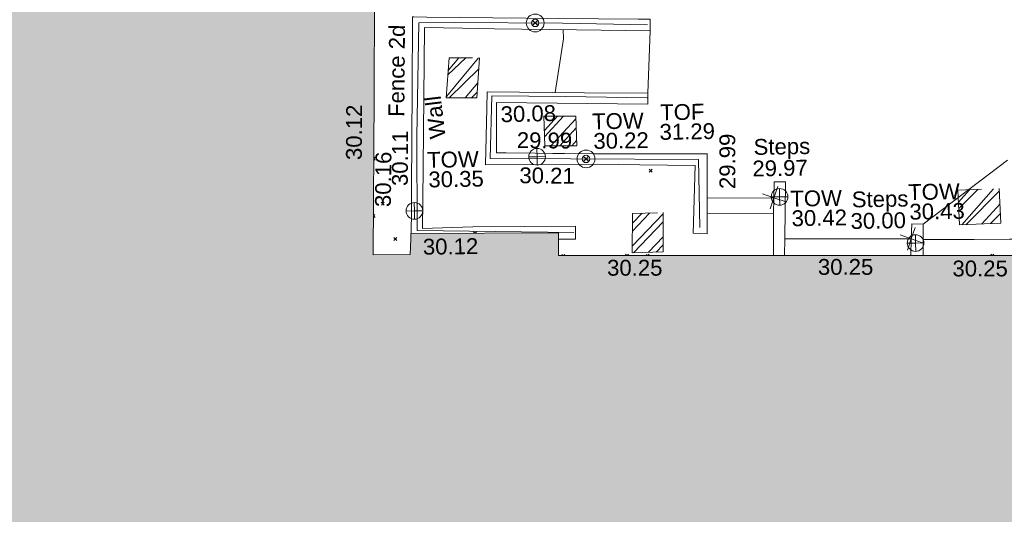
# Model space of a CAD drawing. Header units: millimetres. Extents: x -287732 to 520720, y -88450 to 287754.
# Tile 256 of 256: x 57416 to 80720, y 89610 to 101316. Entities that reach past the tile are written whole.
import ezdxf

# ---------------------------------------------------------------- set-up
doc = ezdxf.new("R2010")
doc.units = ezdxf.units.MM
doc.linetypes.add('IMPORT-HIDDEN2 _3_', pattern=[4762.5, 3175, -1587.5])
doc.linetypes.add('IMPORT-UG_ELEC_STREET LIGHTING_QLB2 _2_', pattern=[2700, 1500, -300.0000000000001, 0, -250, 150, -300.0000000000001, 0, -200])
for name, color, linetype, lineweight, true_color in [('00__TOPO__TOP_OF_FENCE_SYMBOL', 7, 'Continuous', 9, 0x666666), ('00_TOPO_TOP_OF_WALL', 7, 'Continuous', 9, 0x666666), ('00_UAV_BUILDING_OUTLINE', 5, 'Continuous', 9, 0x0000ff), ('00_UAV_FENCE_2D', 7, 'Continuous', 9, 0x264c2f), ('00_UAV_PARKING', 4, 'Continuous', 9, 0x00ffff), ('00_UAV_STEPS', 7, 'Continuous', 9, 0x666666), ('00_UAV_TOP_OF_FENCE', 6, 'Continuous', 9, 0xff00ff), ('00_UAV_TOP_OF_WALL', 7, 'Continuous', 9, 0x666666), ('00_UAV_WALL', 7, 'Continuous', 9, 0x7c00a5), ('00_UAV_WALL_RETAINING', 7, 'Continuous', 9, 0x7c00a5), ('01_DTM_CONTOUR_MJR', 7, 'Continuous', 9, 0x7f3f00), ('12333-PUM-2D-U-0001-C01 - Rev2_REVIT IMPORT_dwg', 7, 'Continuous', 9, 0x767676), ('A_RHA_Line', 7, 'Continuous', 9, 0x00a600), ('PUM-CHAMBER EXTENTS', 6, 'IMPORT-HIDDEN2 _3_', 9, 0xff00ff)]:
    doc.layers.add(name, color=color, linetype=linetype, lineweight=lineweight, true_color=true_color)
doc.layers.add('A_RHA_Detail', color=7, linetype='Continuous', lineweight=9)
doc.layers.add('GEN-TEXT', color=7, linetype='Continuous', lineweight=9)
doc.styles.add('Swis721 Lt BT_2', font='swissl.ttf', dxfattribs={"height": 375})
pattern_1 = [(45, (-533641079.65, -725615854.3560001), (-265.1650429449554, 265.1650429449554), []), (45, (-533640902.873, -725615854.3560001), (-265.1650429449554, 265.1650429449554), [])]

# ---------------------------------------------------------------- blocks, each defined once
blk = doc.blocks.new('12333-PUM-2D-U-0001-C01 - Rev2_REVIT IMPORT_dwg_MSL_Node_Linework_1-2077247-Site Location Plan Proposed')
at = {"layer": '00_UAV_STEPS', "color": 254, "true_color": 0xcccccc, "flags": 128}
for points in [[(256.5421955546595, 704.8438894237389), (0, 0), (-704.8438894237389, 256.5421955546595)], [(704.8438894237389, -256.5421955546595), (0, 0), (-256.5421955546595, -704.8438894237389)]]:
    blk.add_lwpolyline(points, dxfattribs=at)
blk = doc.blocks.new('12333-PUM-2D-U-0001-C01 - Rev2_REVIT IMPORT_dwg_MSL_Node_LineworkTOF-2077248-Site Location Plan Proposed')
at = {"layer": '00__TOPO__TOP_OF_FENCE_SYMBOL', "color": 254, "true_color": 0xcccccc, "flags": 128}
for points in [[(165.3591892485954, 165.3591892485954), (0, 0), (-165.3591892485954, 165.3591892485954)], [(165.3591892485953, -165.3591892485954), (0, 0), (-165.3591892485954, -165.3591892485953)]]:
    blk.add_lwpolyline(points, dxfattribs=at)
at = {"layer": '00__TOPO__TOP_OF_FENCE_SYMBOL', "color": 254, "true_color": 0xcccccc}
for radius in [562.5594001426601, 233.853208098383]:
    blk.add_circle((0, 0), radius, dxfattribs=at)
blk = doc.blocks.new('12333-PUM-2D-U-0001-C01 - Rev2_REVIT IMPORT_dwg_TOW-2077249-Site Location Plan Proposed')
at = {"layer": '00_TOPO_TOP_OF_WALL', "color": 254, "true_color": 0xcccccc, "flags": 128}
for points in [[(0, 525.0554400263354), (0, 0), (-525.0554401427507, 0)], [(525.0554401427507, 0), (0, 0), (0, -525.0554400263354)]]:
    blk.add_lwpolyline(points, dxfattribs=at)
at = {"layer": '00_TOPO_TOP_OF_WALL', "color": 254, "true_color": 0xcccccc}
blk.add_circle((0, 0), 525.0554401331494, dxfattribs=at)
blk = doc.blocks.new('12333-PUM-2D-U-0001-C01 - Rev2_REVIT IMPORT_dwg_MGS62954_T2_Galway_ITM_3d_Rev1-2077680-Site Location Plan Proposed')
at = {"layer": '00_UAV_FENCE_2D', "color": 254, "true_color": 0xcccccc, "flags": 128}
for points in [[(533975991.5415, 725655341.4255002), (533973980.5415, 725655414.4255002), (533971414.5414999, 725655478.4255), (533970578.7895414, 725655483.4371202), (533970488.8425715, 725652795.0733235), (533970454.2619461, 725650565.9117842), (533974157.3880706, 725650455.904346)], [(533975951.15007, 725653611.0023996), (533974029.5414999, 725653679.4255), (533972277.9524356, 725653728.4160122), (533972212.5415, 725652246.4255002), (533974118.5415, 725652198.4255002), (533977139.5414999, 725652131.4255002), (533977141.5415, 725650526.4255002)]]:
    blk.add_lwpolyline(points, dxfattribs=at)
at = {"layer": '00_UAV_PARKING', "color": 254, "true_color": 0xcccccc}
blk.add_line((533976046.5414999, 725655197.4255), (533975970.5414999, 725653721.4255), dxfattribs=at)
at = {"layer": '00_UAV_PARKING', "color": 254, "true_color": 0xcccccc, "flags": 128}
blk.add_lwpolyline([(533982426.0495796, 725650144.1780521), (533984470.0833491, 725650122.6013104), (533986890.8892142, 725650081.4441423), (533986913.7544269, 725650615.6516736), (533986933.5800754, 725651078.8448585), (533990074.4782219, 725651014.0257914), (533990070.5415, 725651956.4255), (533990522.596494, 725651942.369064), (533991678.5415, 725651906.4255002)], dxfattribs=at)
at = {"layer": '00_UAV_STEPS', "color": 254, "true_color": 0xcccccc, "flags": 128}
for points in [[(533978896.276729, 725650818.6564287), (533977322.3160843, 725650852.719904), (533977328.1462583, 725651213.6433961), (533978909.368382, 725651198.4583435)], [(533982126.6346518, 725649773.8651782), (533979137.2553877, 725649824.5059168), (533979149.9138527, 725650216.030024), (533982144.0623288, 725650167.5642874)]]:
    blk.add_lwpolyline(points, close=True, dxfattribs=at)
at = {"layer": '00_UAV_WALL', "color": 254, "true_color": 0xcccccc, "flags": 128}
for points in [[(533973793.8414395, 725650302.7033774), (533974200.3676794, 725650297.1900476), (533974200.7343516, 725650607.0999571), (533971775.5415001, 725650630.4255002), (533970578.5414999, 725650617.4255003), (533970597.306769, 725651276.808184), (533970643.5415, 725652901.4255002), (533970707.5415, 725655371.4255002), (533971609.8721884, 725655339.3160245), (533972365.5415, 725655312.4255), (533974305.5415, 725655254.4255002), (533976046.5414999, 725655197.4255), (533976053.2997108, 725655473.906877), (533975771.959847, 725655481.0021489), (533973891.5415, 725655528.4255002), (533970774.3707953, 725655614.1530586), (533970460.6764934, 725655622.7801915), (533970434.5415, 725655623.4255), (533970396.5415, 725653909.4255002), (533970338.5415, 725651579.4255), (533970324.5217686, 725651042.0024631), (533970310.4177409, 725650501.3480704)], [(533978874.0059921, 725649828.7221743), (533978892.7960835, 725650663.9417336), (533978896.276729, 725650818.6564287), (533978909.368382, 725651198.4583435), (533978922.5415, 725651576.4255), (533979193.5414999, 725651565.4255002), (533979149.9138527, 725650216.030024), (533979137.2553877, 725649824.5059168)], [(533982126.5797024, 725649772.617636), (533982144.0623288, 725650167.5642874), (533982159.5414999, 725650518.4255), (533982434.5415, 725650506.4255), (533982417.2218166, 725649767.6042705)]]:
    blk.add_lwpolyline(points, dxfattribs=at)
blk.add_lwpolyline([(533975965.0942301, 725653466.582111), (533972387.5414999, 725653566.4255002), (533972363.5415, 725652373.4255), (533972590.6837599, 725652366.898992), (533974660.5415, 725652307.4255), (533977345.1648085, 725652267.1959252), (533977341.2199441, 725652022.9846534), (533977328.1462583, 725651213.6433961), (533977322.3160843, 725650852.719904), (533977314.5415, 725650371.4255), (533976987.5414999, 725650391.4255), (533977059.5415, 725651995.4255), (533975752.9529744, 725652032.3508282), (533974759.5414999, 725652060.4255002), (533972095.5415, 725652093.4255002), (533972151.9908876, 725653431.9719372), (533972168.5415, 725653824.4255), (533974468.5415, 725653755.4255002), (533975970.5414999, 725653721.4255)], close=True, dxfattribs=at)
at = {"layer": '00_UAV_WALL_RETAINING', "color": 254, "true_color": 0xcccccc, "flags": 128}
blk.add_lwpolyline([(533982425.9864574, 725650141.4853963), (533984841.5415, 725650110.4255003), (533986900.5415001, 725650069.4255), (533986920.5020106, 725650592.7043383), (533986938.9734427, 725651076.9459414), (533989090.5415, 725651017.4255002), (533990081.5415, 725651007.4255002), (533990081.5415, 725651925.4255)], dxfattribs=at)
at = {"layer": '01_DTM_CONTOUR_MJR', "color": 254, "true_color": 0xcccccc, "flags": 128}
for points in [[(533982434.7057993, 725650513.4341646), (533984452.6412213, 725651986.0687025)], [(533973989.845693, 725655263.8638283), (533973998.7066605, 725655041.9862264), (533973779.3244649, 725653776.1020111)], [(533973692.9655408, 725652335.2269859), (533974660.0000001, 725652310.0000002), (533977345.2112544, 725652270.0712082)]]:
    blk.add_lwpolyline(points, dxfattribs=at)
at = {"xscale": 0.375, "yscale": 0.375, "zscale": 0.375}
for name, p in [('12333-PUM-2D-U-0001-C01 - Rev2_REVIT IMPORT_dwg_MSL_Node_LineworkTOF-2077248-Site Location Plan Proposed', (533973333.8533342, 725655431.4107673)), ('12333-PUM-2D-U-0001-C01 - Rev2_REVIT IMPORT_dwg_TOW-2077249-Site Location Plan Proposed', (533973322.5415, 725652263.4255)), ('12333-PUM-2D-U-0001-C01 - Rev2_REVIT IMPORT_dwg_MSL_Node_LineworkTOF-2077248-Site Location Plan Proposed', (533974479.8125453, 725652192.6982323)), ('12333-PUM-2D-U-0001-C01 - Rev2_REVIT IMPORT_dwg_MSL_Node_Linework_1-2077247-Site Location Plan Proposed', (533978909.368382, 725651198.4583435)), ('12333-PUM-2D-U-0001-C01 - Rev2_REVIT IMPORT_dwg_TOW-2077249-Site Location Plan Proposed', (533979043.5415, 725651215.4255002)), ('12333-PUM-2D-U-0001-C01 - Rev2_REVIT IMPORT_dwg_TOW-2077249-Site Location Plan Proposed', (533970396.5415, 725651034.4255002)), ('12333-PUM-2D-U-0001-C01 - Rev2_REVIT IMPORT_dwg_MSL_Node_Linework_1-2077247-Site Location Plan Proposed', (533982144.0623288, 725650167.5642874)), ('12333-PUM-2D-U-0001-C01 - Rev2_REVIT IMPORT_dwg_TOW-2077249-Site Location Plan Proposed', (533982244.5415, 725650065.4255))]:
    blk.add_blockref(name, p, dxfattribs=at)
at = {"layer": '00_UAV_BUILDING_OUTLINE', "color": 251, "true_color": 0x666666, "char_height": 375, "width": 1495.902363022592, "attachment_point": 1, "line_spacing_factor": 1.005061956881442, "style": 'Swis721 Lt BT_2'}
for s, insert, rotation in [('30.12', (533968798.4490896, 725652266.7457168), 88.72855217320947), ('30.12', (533970583.5028769, 725650369.3969055), 359.7117854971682), ('30.25', (533974936.1540933, 725649796.1156121), 359.0117873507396), ('30.25', (533979925.7005787, 725649729.2881131), 359.01178735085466), ('30.25', (533983108.8209734, 725649636.3221937), 359.0117873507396)]:
    blk.add_mtext(s, dxfattribs=dict(at, insert=insert, rotation=rotation))
at = {"layer": '00_UAV_FENCE_2D', "color": 251, "true_color": 0x666666, "insert": (533969820.203775, 725653269.6959864), "char_height": 375, "width": 2545.408465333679, "attachment_point": 1, "rotation": 88.5396341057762, "line_spacing_factor": 1.005061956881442, "style": 'Swis721 Lt BT_2'}
blk.add_mtext('Fence 2d', dxfattribs=at)
at = {"layer": '00_UAV_STEPS', "char_height": 375, "attachment_point": 1, "line_spacing_factor": 1.005061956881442, "style": 'Swis721 Lt BT_2'}
for s, insert, width in [('Steps', (533978449.634223, 725652593.1333352), 1552.889119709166), ('29.97', (533978412.1148021, 725652083.0118278), 1495.902363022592), ('Steps', (533980751.0610015, 725651310.0374625), 1552.889119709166), ('30.00', (533980713.5415806, 725650799.9159551), 1495.902363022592)]:
    blk.add_mtext(s, dxfattribs=dict(at, insert=insert, width=width))
at = {"layer": '00_UAV_TOP_OF_FENCE', "color": 251, "true_color": 0x666666, "char_height": 375, "attachment_point": 1, "line_spacing_factor": 1.005061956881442, "style": 'Swis721 Lt BT_2'}
for s, insert, width in [('TOF', (533976253.0272428, 725653451.47399), 1163.479615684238), ('31.29', (533976230.603601, 725652988.0972852), 1495.902363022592)]:
    blk.add_mtext(s, dxfattribs=dict(at, insert=insert, width=width))
at = {"layer": '00_UAV_TOP_OF_WALL', "char_height": 375, "attachment_point": 1, "line_spacing_factor": 1.005061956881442, "style": 'Swis721 Lt BT_2'}
for s, insert, width in [('TOW', (533974638.2476813, 725653264.6204593), 1343.937678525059), ('30.22', (533974660.7095887, 725652800.7725365), 1495.902363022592), ('TOW', (533970718.3635757, 725652421.8977894), 1343.937678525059), ('30.35', (533970740.825483, 725651958.0498668), 1495.902363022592), ('TOW', (533979297.4417557, 725651353.6851844), 1343.937678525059), ('TOW', (533982088.0348431, 725651460.3186251), 1343.937678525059), ('30.42', (533979319.9036631, 725650889.8372618), 1495.902363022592), ('30.43', (533982110.4967505, 725650996.4707025), 1495.902363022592)]:
    blk.add_mtext(s, dxfattribs=dict(at, insert=insert, width=width))
at = {"layer": '00_UAV_WALL', "color": 251, "true_color": 0x666666, "char_height": 375, "attachment_point": 1, "line_spacing_factor": 1.005061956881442, "style": 'Swis721 Lt BT_2'}
for s, insert, width, rotation in [('Wall', (533970796.4324847, 725652713.3648794), 1130.237340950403, 95.95020533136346), ('30.08', (533972476.1947934, 725653471.1332887), 1495.902363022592, 0.3962423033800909), ('30.11', (533969874.2388944, 725651632.9269283), 1495.902363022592, 88.60896119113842), ('29.99', (533972854.8042511, 725652854.7439781), 1495.902363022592, 358.3541657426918), ('29.99', (533977624.9892816, 725651424.7073884), 1495.902363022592, 89.07455369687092), ('30.16', (533969464.9653582, 725651143.4525803), 1495.902363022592, 88.369868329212), ('30.21', (533972901.2239674, 725652021.5327346), 1495.902363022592, 358.3868294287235)]:
    blk.add_mtext(s, dxfattribs=dict(at, insert=insert, width=width, rotation=rotation))
blk = doc.blocks.new('12333-PUM-2D-U-0001-C01 - Rev2_REVIT IMPORT_dwg-1620468-Site Location Plan Proposed')
at = {"layer": 'PUM-CHAMBER EXTENTS', "true_color": 0xffaaff}
h = blk.add_hatch(dxfattribs=at)
h.set_pattern_fill('FP_3', color=211, style=0, pattern_type=2)
h.set_pattern_definition(pattern_1)
h.paths.add_polyline_path([(330843.3501528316, 37826.64382131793), (330923.3501529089, 38772.64382131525), (330199.3501529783, 38789.6438214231), (330119.3501529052, 37843.64382131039)])
h = blk.add_hatch(dxfattribs=at)
h.set_pattern_fill('FP_3', color=211, style=0, pattern_type=2)
h.set_pattern_definition(pattern_1)
h.paths.add_polyline_path([(332429.3501528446, 36668.64382138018), (333184.3501528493, 36655.64382134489), (333176.3501530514, 37355.64382129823), (332421.3501529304, 37368.64382133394)])
h = blk.add_hatch(dxfattribs=at)
h.set_pattern_fill('FP_3', color=211, style=0, pattern_type=2)
h.set_pattern_definition(pattern_1)
h.paths.add_polyline_path([(342211.3501528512, 34623.64382133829), (343191.3501528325, 34650.64382134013), (343167.3501528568, 35469.64382135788), (342187.3501528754, 35442.64382135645)])
h = blk.add_hatch(dxfattribs=at)
h.set_pattern_fill('FP_6', color=211, style=0, pattern_type=2)
h.set_pattern_definition([(45, (-533640988.685, -725614762.775), (-265.1650429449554, 265.1650429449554), []), (45, (-533640811.9080001, -725614762.775), (-265.1650429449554, 265.1650429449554), [])])
h.paths.add_polyline_path([(334456.1352115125, 34098.22546597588), (335184.1352115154, 34109.2254659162), (335203.3152900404, 35035.22546589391), (334475.3152900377, 35024.22546583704)])
at = {"layer": 'GEN-TEXT', "color": 253, "true_color": 0xaaaaaa}
for p, q in [((328411.6508406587, 36399.26458185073), (328376.502943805, 36434.41247870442)), ((328376.5123610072, 36434.83678031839), (328411.6508406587, 36469.97525996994)), ((334886.9599509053, 36000.87012688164), (334957.6706290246, 36071.58080500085)), ((334957.6706290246, 36000.87012688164), (334886.9599509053, 36071.58080500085)), ((328537.0460968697, 35328.66644999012), (328607.756774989, 35399.37712810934)), ((328607.756774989, 35328.66644999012), (328537.0460968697, 35399.37712810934)), ((328346.3882457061, 35077.56414299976), (328382.5380038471, 35113.71390114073)), ((328382.5380038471, 35043.00322302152), (328346.4227436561, 35079.1184832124)), ((328817.0085011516, 34487.79408377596), (328887.7191792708, 34558.50476189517)), ((328887.7191792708, 34487.79408377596), (328817.0085011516, 34558.50476189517)), ((330738.9465381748, 34627.1190135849), (330705.0930963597, 34660.97245540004)), ((330741.9112671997, 34627.07994812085), (330775.8037744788, 34660.97245540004)), ((332815.4185874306, 34060.24905851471), (332790.1043121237, 34085.56333382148)), ((332835.1601866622, 34059.90853024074), (332860.814990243, 34085.56333382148)), ((334329.9048558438, 34034.12526842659), (334298.2760040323, 34065.75412023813)), ((334337.2314518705, 34033.99888995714), (334368.9866821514, 34065.75412023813)), ((334813.008438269, 34025.79208190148), (334783.2494575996, 34055.55106257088)), ((334824.0113625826, 34025.60228943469), (334853.9601357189, 34055.55106257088)), ((342971.9618952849, 33885.05605056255), (342939.5540406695, 33917.46390517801)), ((342977.7569044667, 33884.95609085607), (343010.2647187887, 33917.46390517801))]:
    blk.add_line(p, q, dxfattribs=at)
at = {"layer": 'PUM-CHAMBER EXTENTS', "color": 211, "true_color": 0xffaaff, "flags": 128}
for points in [[(330923.3501529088, 38772.64382131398), (330843.3501528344, 37826.6438213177), (330119.3501529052, 37843.64382131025), (330199.3501529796, 38789.64382142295)], [(333184.3501528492, 36655.64382134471), (332429.3501528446, 36668.64382138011), (332421.3501529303, 37368.64382133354), (333176.3501530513, 37355.64382129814)], [(343167.3501528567, 35469.64382135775), (343191.3501528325, 34650.64382134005), (342211.3501528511, 34623.6438213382), (342187.3501528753, 35442.64382135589)], [(335203.3152900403, 35035.22546589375), (335184.1352115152, 34109.2254659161), (334456.1352115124, 34098.2254659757), (334475.3152900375, 35024.22546583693)]]:
    blk.add_lwpolyline(points, close=True, dxfattribs=at)
blk.add_blockref('12333-PUM-2D-U-0001-C01 - Rev2_REVIT IMPORT_dwg_MGS62954_T2_Galway_ITM_3d_Rev1-2077680-Site Location Plan Proposed', (-533641079.6498471, -725615854.3561786))

msp = doc.modelspace()

# ---------------------------------------------------------------- hatches: boundary and pattern name
at = {"layer": 'A_RHA_Detail', "true_color": 0xc0c0c0}
h = msp.add_hatch(color=9, dxfattribs=at)
h.paths.add_polyline_path([(-80880.60083809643, -68502.79057078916), (-80400.865924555, -68483.41509113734), (-80400.865924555, -62984.64684185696), (-24474.85765177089, -63009.32043784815), (-24456.14471271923, -50840.30023858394), (-36622.55041039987, -50831.65104353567), (-36622.55041039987, -44228.57792613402), (-50959.0526582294, -44218.38599194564), (-50959.0526582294, -42573.78171514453), (-54563.9325804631, -42571.21897729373), (-54565.69773352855, -45054.17447474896), (-92408.82109321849, -45027.27149621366), (-92411.78875845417, -49201.74309222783), (-100061.9988811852, -49201.74309222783), (-100052.2214449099, -64852.82557838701), (-86120.90825229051, -64852.82557838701), (-86092.1662649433, -62957.90041523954), (-84861.10047608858, -62957.90041523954), (-84854.79052929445, -68240.109737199), (-80870.60226892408, -68240.10973722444)])
h.paths.add_polyline_path([(-137238.9269902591, -68461.9384092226), (-132719.7426408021, -68433.0633692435), (-132847.0731201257, -62850.04282283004), (-130454.6837966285, -62916.63108078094), (-130498.2830220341, -61355.85393642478), (-117581.136331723, -61423.42893438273), (-117492.3908565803, -49183.91309190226), (-125136.5200282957, -49178.47881952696), (-125133.572703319, -45032.61887136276), (-163007.1824077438, -45005.6942194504), (-163007.1824076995, -44090.2963411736), (-163123.8521269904, -44090.21339942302), (-163122.6389897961, -42383.75184302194), (-166563.8543419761, -42383.75184298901), (-166565.034908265, -44044.39824208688), (-193158.4656786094, -44025.49275805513), (-193195.152889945, -62863.65652504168), (-137269.7106414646, -62916.63108078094), (-137254.3708868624, -65679.90523788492)])
h.paths.add_polyline_path([(120310.9497607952, -32334.28230164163), (120312.4652266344, -31610.73011961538), (133451.2244789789, -31638.24899384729), (133469.2230092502, -19717.98315780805), (121295.7536929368, -19692.48606430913), (121319.8434528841, -8190.941560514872), (112277.0825930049, -8172.001674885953), (112263.1770823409, -14811.1234547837), (78285.85310969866, -14739.95861438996), (78292.82277619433, -8167.077575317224), (75241.99098605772, -8160.673431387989), (69355.76844233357, -8152.931592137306), (69353.6659720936, -9156.74635762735), (68372.60878945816, -9154.691552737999), (68372.60878945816, -13705.52853215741), (69333.7233474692, -13707.54156770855), (69325.07112547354, -16249.53369228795), (66623.4489111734, -16249.53369228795), (66619.79243935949, -17995.29925530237), (65989.07757494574, -17995.2992552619), (65985.44262772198, -19730.78799483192), (57152.23993377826, -19712.28702421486), (57127.42535098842, -31559.89463417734), (70277.87165424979, -31587.43801817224), (70277.87165431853, -32271.7414715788), (78263.96947909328, -32285.12944888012), (78266.62661740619, -31019.79372153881), (112335.8856506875, -31091.15111860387), (112335.8856506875, -32317.57330553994), (119781.4233959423, -32333.17321913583)])
h.paths.add_polyline_path([(7503.717409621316, -1791.439263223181), (15482.43097392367, -674.0213231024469), (15484.0826588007, 148.1327206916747), (56188.28042539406, 205.5276654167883), (56155.84326007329, 14338.3166313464), (18016.62665935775, 14236.48149539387), (17967.9025208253, 34313.18372071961), (21727.10644863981, 34324.0692624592), (21708.90974962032, 40608.10218321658), (18009.66447159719, 40608.10218321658), (17995.54603706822, 45483.75063442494), (9770.084204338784, 45420.6329473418), (3966.213879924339, 45446.76585222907), (3984.771235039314, 14176.56786832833), (1023.062455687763, 14176.56786837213), (-276.5134647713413, 14190.52623461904), (-231.6790044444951, 5968.135265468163), (-226.4491536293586, 193.7444677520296), (553.0869992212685, 183.4716499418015), (7477.609307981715, 143.2867586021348), (7488.638446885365, -674.0213231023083)])
h.paths.add_polyline_path([(77755.59663317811, 53.47451145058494), (77729.51881611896, 1699.844979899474), (94464.47132486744, 1659.976083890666), (94606.37913471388, 17991.390236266), (88810.4190114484, 18015.03260816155), (88799.89418497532, 14436.74271609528), (69413.88950349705, 14457.8773889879), (69377.35724448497, 99.62816357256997), (75241.99098605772, 67.32134432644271)])
h.paths.add_polyline_path([(61252.12079701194, 46453.95617366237), (105774.7348988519, 46472.68783506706), (105768.2642198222, 61852.61234306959), (92285.13876309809, 61852.61234306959), (92308.59670399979, 65784.30757140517), (96107.4668000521, 65767.60445243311), (96059.68081117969, 75209.20847378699), (101084.8427276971, 75071.88872764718), (104988.0046543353, 74765.36560406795), (108403.6894220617, 74363.8408943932), (112009.2703903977, 73787.25420861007), (115645.3524815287, 73049.69667206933), (116890.8108051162, 72761.69136252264), (120208.9929833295, 71893.18353872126), (120865.241739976, 71703.68484519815), (124135.6329506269, 70669.67317906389), (127435.6253142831, 69480.50055823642), (127820.4368670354, 69394.93141813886), (128274.3081769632, 69331.69585753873), (128731.8791144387, 69306.66104516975), (129189.9401488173, 69320.00258290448), (129645.2782985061, 69371.62688826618), (130094.6997111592, 69461.17185603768), (130535.0520071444, 69588.00939074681), (130963.246434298, 69751.24981927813), (131376.2795165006, 69949.74812590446), (131771.2541232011, 70182.11198903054), (132162.5575600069, 70460.5404660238), (132496.0921583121, 70741.69081113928), (132820.871367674, 71064.98072578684), (133117.4593294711, 71414.31364272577), (133383.77568926, 71787.23923950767), (133616.5473239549, 72178.5372844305), (133817.1647262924, 72590.54524898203), (133982.6025969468, 73017.89547513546), (134111.7005086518, 73457.59040801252), (134203.5529320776, 73906.54590458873), (134257.5155883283, 74361.61286216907), (134272.5462649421, 74819.5993153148), (134250.5259875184, 75277.29281745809), (134189.6227572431, 75731.48297747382), (134090.9274700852, 76178.98397757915), (133955.1324028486, 76616.65691993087), (133783.1900598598, 77041.43184345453), (133576.3064937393, 77450.32925647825), (133335.932843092, 77840.48103920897), (133063.7551572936, 78209.15055532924), (132761.6825665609, 78553.75185442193), (132431.8338935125, 78871.8678050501), (132076.5227905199, 79161.26705197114), (131698.2415080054, 79419.91966861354), (131299.6434187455, 79646.01139197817), (131093.5942456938, 79746.34209763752), (132146.0467355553, 83110.22226145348), (122787.7632953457, 86282.54285518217), (121604.3555412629, 82800.3591886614), (117095.9864227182, 83870.84033785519), (116841.9598400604, 83526.35449572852), (116120.5435466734, 91221.93611972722), (110237.7341284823, 91274.27491021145), (110194.3680786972, 90435.39030214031), (104988.0046543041, 90486.49901390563), (104973.2761846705, 94309.82427956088), (103746.1314668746, 94309.8242795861), (103839.9937121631, 122852.1474271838), (96365.09202306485, 122931.9599470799), (96350.3400238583, 123952.4168585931), (104555.5505249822, 123902.1925226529), (104607.3234458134, 120248.5396156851), (125502.5015002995, 120134.1933400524), (125662.0200253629, 137657.3796882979), (114479.5865733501, 137699.2256881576), (114382.306264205, 129149.9458158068), (104644.159003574, 129187.9975073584), (104577.9931702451, 126217.3903144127), (101184.4926406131, 126159.1566967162), (101264.6166812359, 135959.2655565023), (89967.23178808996, 135988.8856164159), (89927.63362986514, 125823.6463181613), (93630.53562302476, 125840.7948842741), (93580.65688892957, 122931.9599470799), (88697.38835376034, 122904.7310126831), (88679.3898954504, 95739.09143775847), (86378.25848996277, 95739.09143775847), (86378.18187189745, 96178.1008337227), (83279.50743284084, 96200.92083327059), (83273.62493422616, 95735.74732133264), (70169.67509619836, 95733.22421950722), (70166.26842742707, 96272.07409347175), (66674.99731294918, 96257.14073655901), (66654.74538556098, 95755.71092136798), (65784.77231079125, 95755.71092136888), (65887.65094984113, 117470.630565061), (53473.3427162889, 117487.9046429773), (53434.44066309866, 98570.46349063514), (40649.41626916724, 98570.46349063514), (40610.16711559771, 94406.01479078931), (38853.82372868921, 94410.36303440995), (38848.65589191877, 89463.65332729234), (40612.46601912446, 89518.45976927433), (40665.38257362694, 86257.73741128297), (38372.19584460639, 86305.72309285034), (38369.79374539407, 76901.0507917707), (50937.9512507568, 76944.40198294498), (50922.88567286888, 74598.78180889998), (56484.9061132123, 74588.85093771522), (56484.9061132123, 75194.85181995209), (92465.4037153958, 75233.0258166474), (92645.92783662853, 71766.64845094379), (89810.55521366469, 69362.83965827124), (85313.16173974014, 69360.94750420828), (85313.16173974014, 66907.4050808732), (75210.14498263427, 66903.15451589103), (75210.14498263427, 63815.70944550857), (70819.40014309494, 63815.70999200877), (70819.21601505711, 64253.35708059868), (69456.83415683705, 64253.35708059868), (69455.7195737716, 66901.99623166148), (61303.32856759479, 66898.5668068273), (61304.56054988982, 63970.32021231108), (70500.41048208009, 63970.32021219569), (70500.4088543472, 61852.59006207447), (61245.6438848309, 61848.69637488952), (61252.03558504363, 46656.49344428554)])
h.paths.add_polyline_path([(-17153.16561239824, 48569.32684293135), (-17153.16561224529, 60770.38083685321), (-29362.88357759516, 60774.70428694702), (-29362.88357759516, 67399.20394580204), (-43507.24466814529, 67405.01911303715), (-43488.5313307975, 69093.07334175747), (-45766.41866231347, 69109.32868388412), (-45794.3462003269, 67405.01911303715), (-47272.11273194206, 67404.2124544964), (-47272.44887633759, 66454.91798908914), (-86004.56386332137, 66468.63299519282), (-86006.66970787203, 60521.58362721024), (-92662.87722510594, 60521.58362721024), (-92665.2138765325, 50184.35611932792), (-79752.0168396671, 50179.78309939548), (-79752.016597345, 48591.4932381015), (-17157.7163123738, 48569.32845417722)])
h.paths.add_polyline_path([(-201056.4185878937, 48628.75479108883), (-138377.9751621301, 48634.64535779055), (-138377.9751621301, 50133.28201003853), (-125467.710581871, 50134.49626164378), (-125468.6909603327, 60566.1903686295), (-132186.8595614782, 60565.86652591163), (-132187.4203588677, 66533.0197876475), (-170643.3098734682, 66805.61809689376), (-170643.3098732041, 67738.78475848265), (-200340.0100486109, 67488.93693764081), (-200348.7171487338, 60827.78025104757), (-201057.5650552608, 60827.71357558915), (-201056.6510294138, 51102.04313372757)])
h.paths.add_polyline_path([(-240051.5126725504, 54769.19491160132), (-239444.490259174, 54811.10754483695), (-239186.5396223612, 54841.92927608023), (-238764.8191577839, 54940.98166103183), (-238382.4735933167, 55122.46891388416), (-237990.3402229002, 55354.87497234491), (-237269.2031023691, 55936.21515020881), (-237032.4836384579, 56225.56611516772), (-236793.0039602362, 56569.31473944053), (-236554.5880578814, 57004.26389721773), (-236432.7219585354, 57267.46508908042), (-236300.081527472, 57753.26238983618), (-236250.7285154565, 58017.17885684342), (-236235.6490609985, 58516.21786804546), (-236233.2538429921, 58987.85640053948), (-236213.7029795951, 59823.48083769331), (-236363.8287855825, 59820.86038205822), (-236634.0279869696, 60698.06075827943), (-236391.9547756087, 61432.19726339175), (-236225.4740089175, 61435.10319600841), (-236201.6036569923, 62637.68779596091), (-232563.5271750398, 62639.28734435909), (-232563.5271750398, 63049.03842404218), (-232732.1945866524, 63049.15302218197), (-232860.1521277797, 63457.95890274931), (-232731.606808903, 63914.24862697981), (-232560.8209656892, 63914.24862697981), (-232515.1276847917, 70598.00033009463), (-240628.6947849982, 70598.85496273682), (-240629.7923196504, 72350.98321577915), (-246412.6011212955, 72347.36085933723), (-246412.6011212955, 70616.45923936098), (-254449.5805725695, 70618.60952619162), (-254454.637144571, 70754.06491720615), (-254469.7140363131, 73191.66276250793), (-263883.2532625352, 73267.83063688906), (-263902.4181505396, 68260.74348553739), (-263714.8217520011, 68259.82096572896), (-263552.9672900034, 67819.65434396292), (-263719.0883117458, 67392.2068408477), (-263913.6298699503, 67392.20684284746), (-263956.7001913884, 58633.76423459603), (-260181.1963171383, 58611.22607638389), (-260192.3146983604, 56354.25111579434), (-257184.684388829, 56339.46086021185), (-257213.4419957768, 57092.93866021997), (-257338.5163846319, 57093.27331223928), (-257471.0109294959, 57531.74572308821), (-257338.5163845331, 58062.22513696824), (-257203.4956297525, 58064.06881289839), (-257173.5751889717, 58598.54056692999), (-256478.2273617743, 58575.27357994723), (-256478.2273617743, 58788.51859473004), (-256013.0091299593, 58911.92701534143), (-255397.0786664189, 58780.99767617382), (-255397.0786664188, 58595.982422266), (-243809.885361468, 58585.92793201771), (-243805.3570672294, 58352.04527760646), (-243740.939469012, 57884.52572680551), (-243619.0830608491, 57421.84877545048), (-243424.3877545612, 56943.65915412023), (-243247.1437899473, 56608.24157713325), (-243003.0710579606, 56249.99021479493), (-242732.2093200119, 55932.75703082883), (-242371.7230178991, 55603.12658811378), (-242141.255125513, 55424.88676767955), (-241804.9643037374, 55216.88439822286), (-241529.4640827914, 55077.02869055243), (-241100.6275144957, 54917.18295003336), (-240836.2134980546, 54840.82833176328), (-240453.4486195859, 54788.60784130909), (-240218.9578693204, 54777.28227442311)])
h.paths.add_polyline_path([(40276.69022552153, 59895.36417752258), (40328.62676029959, 69196.9439153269), (36588.99968785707, 69217.8245910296), (36619.46637569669, 74674.25962428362), (32264.36460078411, 74687.02318924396), (32233.48293867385, 69156.26826306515), (11916.69390495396, 69269.70959686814), (11966.66200111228, 78218.75165974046), (29087.509017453, 78123.15526808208), (29143.44567205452, 88141.1370047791), (15719.348796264, 88216.09212953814), (15732.60379610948, 90589.9978889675), (4594.294101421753, 90652.19003489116), (4525.129359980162, 78265.12250449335), (10096.76365553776, 78234.01258731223), (10077.43887221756, 74773.03821910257), (4547.641142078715, 74803.91453678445), (4465.579974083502, 60107.1600234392), (19125.89094760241, 60025.30234268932), (19139.86249374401, 62527.53804644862), (31738.59196305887, 62457.19146404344), (31724.55430858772, 59943.11609815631), (38369.79364225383, 59906.01157293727)])
h.paths.add_polyline_path([(-246083.0241259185, 72334.29150213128), (-246083.0594797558, 72334.30275087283), (-246208.2905500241, 72334.29150213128)])
h.paths.add_polyline_path([(-114575.3004830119, 112178.0758695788), (-114575.3246435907, 112178.0758695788), (-114707.2752166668, 115801.5811617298)])
h.paths.add_polyline_path([(-154699.9178765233, 101760.4080976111), (-114382.050333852, 101776.0542914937), (-114382.050333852, 106926.9360164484), (-113755.641395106, 106927.1792101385), (-113757.5507412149, 111847.2721531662), (-114431.6837526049, 111847.2721531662), (-114431.8097758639, 112178.0758695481), (-114575.3004830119, 112178.0758695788), (-114578.9984943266, 121707.2390833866), (-123056.9849702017, 121707.2390833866), (-123068.8201032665, 156452.7036899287), (-119381.2340625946, 156454.1348067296), (-119381.2340625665, 160165.8597952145), (-115501.031452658, 160167.3662801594), (-115503.3750945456, 166206.5793118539), (-132411.7987151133, 166599.6604729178), (-132411.8243278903, 166665.6603411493), (-135275.0124468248, 166664.5490317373), (-135275.0124468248, 166628.1883101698), (-135911.3205076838, 166628.1944502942), (-135911.3479256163, 166352.1604668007), (-152521.1633846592, 166345.7146753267), (-152518.3680955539, 159142.6836790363), (-150699.3133726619, 159117.9265656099), (-150758.5477087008, 122560.691203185), (-151059.2005266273, 122560.691203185), (-151061.0981347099, 121302.4374932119), (-154138.3148337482, 121372.6012653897), (-154138.3148337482, 121865.1834517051), (-154704.3888425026, 121867.2611370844), (-154688.5451973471, 119352.3937021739), (-154745.5933227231, 119352.3715636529), (-154745.5763474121, 118722.1532660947), (-160794.1544526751, 118748.7442832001), (-160794.1544526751, 119410.5425977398), (-163852.1622693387, 119422.408321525), (-163855.0715294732, 118762.2003111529), (-167568.6765459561, 118778.5256058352), (-166634.6619849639, 124395.1277019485), (-166930.050559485, 124500.0918161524), (-167568.6765459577, 124707.6250903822), (-168028.2173235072, 124841.3808647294), (-168630.5006276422, 124991.3056740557), (-169238.2056069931, 125117.4693074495), (-169850.3952285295, 125219.6772876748), (-170466.1255403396, 125297.7720169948), (-171089.11025998, 125351.8553033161), (-171704.4065937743, 125381.1774255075), (-172325.0479971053, 125386.3595015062), (-172782.2248668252, 125374.5832362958), (-173401.7764235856, 125337.4554476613), (-174109.844898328, 125263.4341236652), (-174634.1213722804, 125190.4100126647), (-175245.0145766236, 125080.719099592), (-176047.1958093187, 124895.7675260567), (-176665.4852587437, 124724.7228134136), (-177045.3001228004, 124609.1129151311), (-177631.5127792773, 124405.2077276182), (-176665.4852586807, 118818.5158794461), (-177558.9402083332, 118822.4435768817), (-177662.2853368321, 125263.4341236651), (-176365.3912351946, 126542.9270807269), (-159462.2970490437, 126319.910391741), (-157057.7396790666, 128609.0850976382), (-157060.6673204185, 136153.1661957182), (-158638.8016610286, 137740.2441626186), (-159352.3735831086, 137740.2441626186), (-161634.4140634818, 140201.1078539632), (-168727.9404945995, 140256.8191146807), (-171035.0401161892, 137942.8847305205), (-174184.1459014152, 137942.8847305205), (-176460.1167434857, 140292.2858551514), (-177341.6856934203, 140292.2858551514), (-177341.7113613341, 140358.4281613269), (-183428.5803825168, 140356.0660244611), (-185921.6385985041, 137917.4639994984), (-185921.6385985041, 131757.3091155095), (-186906.8767412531, 131756.9267733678), (-187725.3914540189, 130809.9989183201), (-187724.058890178, 127376.1828148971), (-186481.0281350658, 126304.5577463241), (-186479.4846754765, 122327.2959175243), (-185176.2828158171, 121059.4673825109), (-180304.1129154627, 121059.4673824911), (-180304.1136492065, 118802.0484409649), (-193555.3706955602, 118802.0484409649), (-193555.368699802, 133117.8341649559), (-192593.6442938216, 133118.2073819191), (-192593.6442938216, 134200.8158367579), (-192224.6284783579, 134200.9592041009), (-192225.5653014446, 136615.0101267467), (-192595.0012460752, 136615.0101267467), (-192595.4357332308, 137734.4745165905), (-193589.2709668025, 137734.4746851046), (-193589.2685988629, 147474.570583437), (-193163.2062206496, 147492.8644732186), (-192765.7252967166, 147531.087133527), (-192359.9383250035, 147589.5931622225), (-192199.8207947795, 147616.5827294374), (-191882.7548926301, 147682.9245600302), (-191568.5380070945, 147761.6632019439), (-191257.654638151, 147852.677242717), (-190828.6072909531, 148002.2045655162), (-190647.7999969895, 148070.9514233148), (-190349.7690789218, 148197.8750094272), (-190056.9509284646, 148336.4013817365), (-189769.797051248, 148486.3169427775), (-189405.3590254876, 148698.0567944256), (-189132.906026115, 148873.2749095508), (-188867.542109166, 149059.0543929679), (-188609.6764469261, 149255.1087866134), (-188354.9814055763, 149465.3525772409), (-188079.6339208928, 149713.879248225), (-187884.9836199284, 149901.8220103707), (-187545.928247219, 150265.8040604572), (-187446.29984479, 150378.3960832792), (-187241.3270201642, 150629.2310214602), (-187046.3599558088, 150887.9197697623), (-186861.6992771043, 151154.0634500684), (-186546.1373636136, 151669.829875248), (-186524.4196769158, 151707.0632450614), (-163675.2898318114, 151669.829875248), (-163687.5843045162, 148134.07679455), (-157303.6541541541, 148136.492106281), (-157303.6541541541, 155759.91501608), (-157557.4317586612, 155765.0384228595), (-157555.9168973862, 166678.0466575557), (-187009.2021991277, 166699.7464767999), (-187013.0952111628, 162054.4009359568), (-188707.17754695, 162044.5925187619), (-188705.9961892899, 155021.5333641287), (-188737.9999316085, 154650.5326604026), (-188799.0133969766, 154283.1866125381), (-188857.2045401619, 154035.4341107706), (-188966.1106131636, 153679.3368924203), (-189102.6200311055, 153332.8820747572), (-189265.8911675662, 152998.2056672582), (-189454.9174011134, 152677.371060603), (-189645.2484685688, 152421.3220123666), (-189916.9563410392, 152104.2450531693), (-190212.7041973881, 151809.4634871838), (-190530.6686598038, 151538.7947471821), (-190868.8893671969, 151293.9075915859), (-191225.281078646, 151076.3118324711), (-191597.6465194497, 150887.3490191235), (-192092.8415776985, 150682.5621956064), (-192519.2468154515, 150561.8451365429), (-192903.8930791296, 150482.240889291), (-193187.215491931, 150440.8868273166), (-193594.1866364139, 150407.1257787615), (-193594.5952989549, 151459.9895227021), (-205369.2399268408, 151455.4201247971), (-205354.4523517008, 113350.0822379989), (-207187.1580384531, 113349.3710182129), (-207184.3024929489, 105991.0636522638), (-205312.8748221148, 105991.1901500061), (-205311.2362476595, 101769.6553082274), (-175488.6451201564, 101781.2285901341), (-175488.6451201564, 110889.6985621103), (-154703.4627663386, 110897.5679794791), (-154700.2792295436, 102691.5597281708)])
h.paths.add_polyline_path([(193735.9435693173, 113047.8274774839), (208865.0938716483, 114991.0266430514), (208976.1154123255, 114126.6471160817), (216447.8967332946, 115086.3281915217), (216038.7305308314, 118271.9702413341), (232648.5073383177, 120405.3421626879), (233425.993615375, 114352.0734369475), (240632.2017567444, 115277.6440988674), (239854.8412683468, 121329.9334727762), (256406.8682407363, 123455.8879629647), (257091.7572256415, 118089.1198988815), (264572.2871227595, 119040.8180953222), (261877.8350555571, 138524.7609215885), (259178.7147038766, 138221.6086035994), (259197.3483655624, 137439.0084132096), (254686.1480587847, 136897.0007612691), (255412.6810205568, 131314.8303176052), (240852.7447969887, 129522.4514056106), (239771.0426543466, 137918.8519126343), (240649.5822431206, 138010.1984551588), (240062.3063116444, 142776.6750342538), (239165.7694642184, 142685.0143484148), (237630.9646614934, 151018.3171732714), (266172.8791088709, 154560.7889781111), (271297.1876944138, 142612.4006970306), (276531.7397502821, 144861.098714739), (274941.5029779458, 148527.9037281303), (302074.5307653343, 160134.9084326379), (300215.9323773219, 164320.1841173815), (301528.1613272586, 164907.0997989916), (300405.1237791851, 167477.8916353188), (299016.6944531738, 166945.7181824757), (295626.7488506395, 174518.754428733), (294333.0289184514, 177537.1551681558), (287288.8475947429, 174518.754428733), (289427.6893504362, 169661.0163463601), (272956.7816584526, 162557.1203578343), (271943.2187787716, 164897.4305293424), (267016.3118217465, 162764.0369715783), (268502.3094164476, 159357.0430143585), (265200.4029574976, 157946.4096681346), (226856.416695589, 153146.7821792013), (227510.3041274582, 148852.0205334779), (228280.9873165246, 141179.0007483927), (227302.3544112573, 141050.281300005), (227895.3788235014, 136433.1758633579), (228748.5501749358, 136523.8855003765), (229602.3077302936, 128023.7667641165), (217691.2359889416, 126493.8999679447), (217642.3600127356, 126874.433267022), (215138.5007311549, 126552.8357430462), (215194.9980427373, 126112.965074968), (215015.6132226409, 126089.924757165), (214840.9672575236, 127449.66446064), (192258.7012018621, 124549.1816390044), (193486.3576426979, 114991.0266430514)])
h.paths.add_polyline_path([(-78076.24187439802, 117605.5188722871), (-78076.23951902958, 117610.0871211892), (-78070.318122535, 129485.7330792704), (-74723.15926543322, 129478.385255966), (-74723.15926543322, 125435.7860624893), (-48015.64546086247, 125380.0246061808), (-47996.55031653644, 135872.5822179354), (-61198.15919578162, 135901.5630078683), (-74714.72264144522, 135923.5088764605), (-74723.6287602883, 131865.2975510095), (-78070.318122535, 131872.642169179), (-78062.97909487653, 149549.7689430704), (-58292.26570492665, 149541.5607197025), (-58292.26570491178, 148946.2407608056), (-37707.70924046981, 148937.6946533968), (-37703.30827430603, 159740.0672041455), (-44148.26955755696, 159742.7429641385), (-44148.26955755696, 162961.3319174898), (-49829.95437583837, 162961.3319174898), (-49830.92144130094, 160632.0129326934), (-78494.09026625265, 160643.9130440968), (-78494.09026625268, 161615.1537738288), (-78739.225852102, 161615.2555472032), (-78691.7919454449, 168187.9195488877), (-90844.57645036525, 168126.8149079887), (-90962.52567694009, 152686.7636277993), (-89064.97866809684, 152685.9758215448), (-89079.54115380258, 117610.0871211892), (-78374.80218507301, 117605.6428258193)])
h.paths.add_polyline_path([(69254.82576126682, 129235.9722870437), (69259.97086178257, 136167.789247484), (86068.0992678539, 136131.0235193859), (86008.66431381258, 164703.3084147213), (58789.63167882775, 164723.511581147), (58789.63167882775, 170119.2062865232), (54460.1632489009, 170122.4198087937), (54457.21717773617, 166153.279245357), (47042.2151650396, 166158.7829869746), (47041.10931533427, 164668.9097040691), (39173.27935198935, 164674.7495545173), (39172.83712618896, 164078.9539098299), (17014.87910992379, 164095.4005254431), (17002.38841206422, 147267.1142245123), (12659.63471563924, 147267.1142245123), (12653.60087534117, 139137.9291796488), (17031.41608901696, 139134.6797717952), (17024.5879174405, 129935.3194463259), (39191.34773726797, 129918.8662983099), (39191.34773726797, 129258.2867272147), (69014.0340609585, 129236.1510132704)])
h.paths.add_polyline_path([(39265.62356917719, 139467.8223435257), (33050.91021530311, 139484.1586867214), (33087.56357182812, 153427.9220784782), (39277.60130889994, 153411.6505991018), (39277.60130890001, 152830.3127277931), (43058.29603858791, 152820.3745823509), (43024.83899408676, 140092.5601633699), (39267.2657899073, 140092.5601633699)])
h.paths.add_polyline_path([(1979.548949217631, 189123.2414339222), (18699.10403225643, 189180.0465563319), (18678.46874730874, 195253.6675675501), (24349.02704561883, 195272.9334348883), (24334.96888372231, 199550.7690688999), (28829.78348974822, 199566.0403168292), (28798.3577216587, 208815.6446464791), (24334.949615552, 208806.151404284), (24333.90624841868, 209113.2475694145), (16811.59093053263, 209087.6903002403), (16806.58456499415, 208843.5909093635), (6772.293057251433, 208809.4991440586), (6797.166076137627, 201488.5780549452), (-8471.058649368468, 201436.7038490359), (-8471.058649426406, 200429.0172028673), (-11856.09020770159, 200417.5164702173), (-11823.72827009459, 190892.3684138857), (-7614.729360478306, 190906.6685966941), (-7614.729360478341, 190170.8290169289), (-4608.619189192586, 190169.2993656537), (-4608.238782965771, 190916.8832264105), (1973.379031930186, 190939.2444180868), (1977.122761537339, 189837.3456693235)])
h.paths.add_polyline_path([(-20506.22133143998, 190640.0286460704), (-20122.28942212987, 206347.1214480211), (-41550.34215551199, 207015.2557957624), (-41462.26177903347, 210449.6195896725), (-31391.41053372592, 210152.0276719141), (-31078.64493155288, 223862.5743669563), (-44305.08575743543, 224230.7972280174), (-44490.79956591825, 211865.5542346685), (-47510.12209648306, 211942.9901385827), (-47722.57925071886, 203659.0205614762), (-47076.06680548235, 203635.3001465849), (-47175.4684425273, 199531.9403872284), (-46801.21126120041, 199520.4703269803), (-46873.68175963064, 195478.5899481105), (-44600.40472248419, 195425.2559779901), (-44685.88459507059, 192243.2795180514), (-38073.99929115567, 192135.6564362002), (-38104.39995468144, 191126.972250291), (-21537.79264466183, 190668.5723412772)])
h.paths.add_polyline_path([(16801.02360973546, 195961.500137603), (9656.615133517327, 196015.1086063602), (9643.838150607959, 199513.9922857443), (11631.77992468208, 199485.8321209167), (11631.7920940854, 203322.2460456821), (16806.58456511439, 203391.4855728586), (16801.0407710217, 195984.4293109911)])
h.paths.add_polyline_path([(122084.9264926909, 200536.2570557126), (122088.1805162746, 206386.1947929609), (125211.1061638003, 206386.1947929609), (125211.1162733, 206645.8932837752), (126202.7098976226, 206645.8932838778), (126203.0204769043, 207041.0477229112), (130401.4034741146, 206979.0758390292), (130444.2691124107, 209883.280297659), (126202.8383603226, 209945.8832030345), (126203.0204769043, 214624.1281189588), (127364.791950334, 214624.1281190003), (127365.2106673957, 225380.2058567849), (126159.8599207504, 225380.2527798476), (126207.4133336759, 241475.3410923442), (119482.5411291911, 241495.8747898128), (119479.2041949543, 246182.0096278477), (109943.9121324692, 246175.2196735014), (109953.2702601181, 233033.381429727), (115000.5285021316, 233033.3814296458), (114999.579292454, 208653.4991933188), (112026.3032630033, 208653.4991933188), (112024.3519988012, 200538.6761891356), (122024.6079402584, 200536.2715596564)])
h.paths.add_polyline_path([(30087.05071580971, 200986.75440713), (38030.67179071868, 201028.6865660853), (38030.67179071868, 202922.9731660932), (38109.89531492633, 202923.3913649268), (38067.25569096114, 208827.6066631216), (38013.35839378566, 208827.6672237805), (38012.38630971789, 209012.5383931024), (30044.90685988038, 208970.480297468), (30076.83023715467, 202922.9203834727)])
h.paths.add_polyline_path([(195986.2599417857, 205661.5722736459), (202896.8751332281, 206052.0074670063), (202676.8862551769, 209945.7611691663), (195766.2710618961, 209555.3259759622)])
h.paths.add_polyline_path([(-91652.40581580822, 206392.6172135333), (-79454.24421187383, 206432.5105635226), (-79629.29258199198, 238245.6998510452), (-68904.21147484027, 238215.095164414), (-68918.55832832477, 246312.9061543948), (-68918.56040493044, 246314.0782553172), (-68756.515268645, 246312.9061543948), (-68755.20581930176, 246638.9786699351), (-79620.07671794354, 246651.3624133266), (-79606.5628449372, 247343.5411849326), (-82154.50636787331, 247318.0695596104), (-82154.50636787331, 247488.1275895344), (-91640.64698348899, 247472.5371040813), (-91638.72040628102, 246846.4753752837), (-131470.3702759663, 246641.42150215), (-131470.3702759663, 250159.5419305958), (-142857.1087886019, 250176.7939677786), (-142864.0554935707, 246220.0701029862), (-165118.8027587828, 246272.3986783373), (-165040.0492656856, 253907.936045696), (-178677.4727934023, 253929.5079730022), (-178699.5521575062, 238176.7234097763), (-138599.3373496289, 238209.4781454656), (-138548.4479938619, 206627.5237025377), (-126646.6702863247, 206572.2299428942), (-126666.6805510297, 234825.8818836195), (-124962.7180531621, 234825.9534805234), (-124969.0241559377, 234688.4891474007), (-91595.61129713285, 234664.3133306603), (-91650.87307429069, 207155.5994723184)])
h.paths.add_polyline_path([(142123.7078574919, 209113.5383730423), (152768.4446292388, 209127.3137314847), (152745.2992288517, 227012.63380935), (142100.5623961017, 226998.8584508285), (142121.8067345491, 210582.5602643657)])
h.paths.add_polyline_path([(168998.8561129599, 209274.9592350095), (169026.8416078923, 226860.3446540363), (161686.6780314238, 226876.6646907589), (161647.6783165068, 209291.3037608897), (168846.6177107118, 209275.2977201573)])
h.paths.add_polyline_path([(49761.46820719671, 218476.5678095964), (49794.00484360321, 223316.1680811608), (41274.07755982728, 223363.4010619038), (41273.58999769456, 223290.8795634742), (32187.30576796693, 223351.9666549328), (32202.10532419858, 225553.2987454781), (20081.83724695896, 225634.7833114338), (20035.26675877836, 218707.7438801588), (31566.33951793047, 218630.2204881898), (31566.12891731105, 218598.8950898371), (49750.1971391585, 218476.6435849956)])
h.paths.add_polyline_path([(162361.9830851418, 234154.05208666), (162366.6425722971, 241589.9129272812), (135261.102696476, 241630.986197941), (135249.088870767, 234197.8735112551), (160249.0277027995, 234157.4671671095)])
h.paths.add_polyline_path([(176458.8604389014, 246709.5724700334), (176516.2484477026, 252173.1529804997), (168884.2833866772, 252253.3171281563), (168934.86529241, 257068.9279575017), (164355.0504715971, 257117.0331241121), (164296.1746742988, 251511.808811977), (164416.8965511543, 251510.5407811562), (164367.8024342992, 246836.573754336), (171460.1142273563, 246762.0779818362)])

# ---------------------------------------------------------------- linework, layer by layer
at = {"layer": 'A_RHA_Line', "color": 7}
for p, q in [((65802.53139243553, 99504.1763901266), (65826.21959529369, 104504.120276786)), ((65784.73827147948, 95748.52610951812), (65802.53139242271, 99504.17639011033)), ((66674.99731291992, 96257.14073657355), (66669.84925473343, 96129.67682523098)), ((70166.26842742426, 96272.07409349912), (66674.99731291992, 96257.14073657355)), ((70169.6761882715, 95733.05147154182), (70166.26842742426, 96272.07409349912)), ((66669.8492547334, 96129.67682523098), (66654.74538556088, 95755.71092158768)), ((66654.74538556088, 95755.71092158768), (65784.73827147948, 95748.52610951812)), ((71009.36729438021, 95733.22421950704), (70169.6761882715, 95733.05147154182)), ((76009.36718852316, 95734.25285964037), (71009.36729438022, 95733.22421950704)), ((81009.36708272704, 95735.28149998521), (76009.3671885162, 95734.25285964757))]:
    msp.add_line(p, q, dxfattribs=at)

# ---------------------------------------------------------------- block references
at = {"layer": '12333-PUM-2D-U-0001-C01 - Rev2_REVIT IMPORT_dwg', "color": 254, "linetype": 'IMPORT-UG_ELEC_STREET LIGHTING_QLB2 _2_', "true_color": 0xffd4d4, "rotation": 0.9999999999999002}
msp.add_blockref('12333-PUM-2D-U-0001-C01 - Rev2_REVIT IMPORT_dwg-1620468-Site Location Plan Proposed', (-261895.0770586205, 55869.5817132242), dxfattribs=at)

doc.saveas('drawing.dxf')
